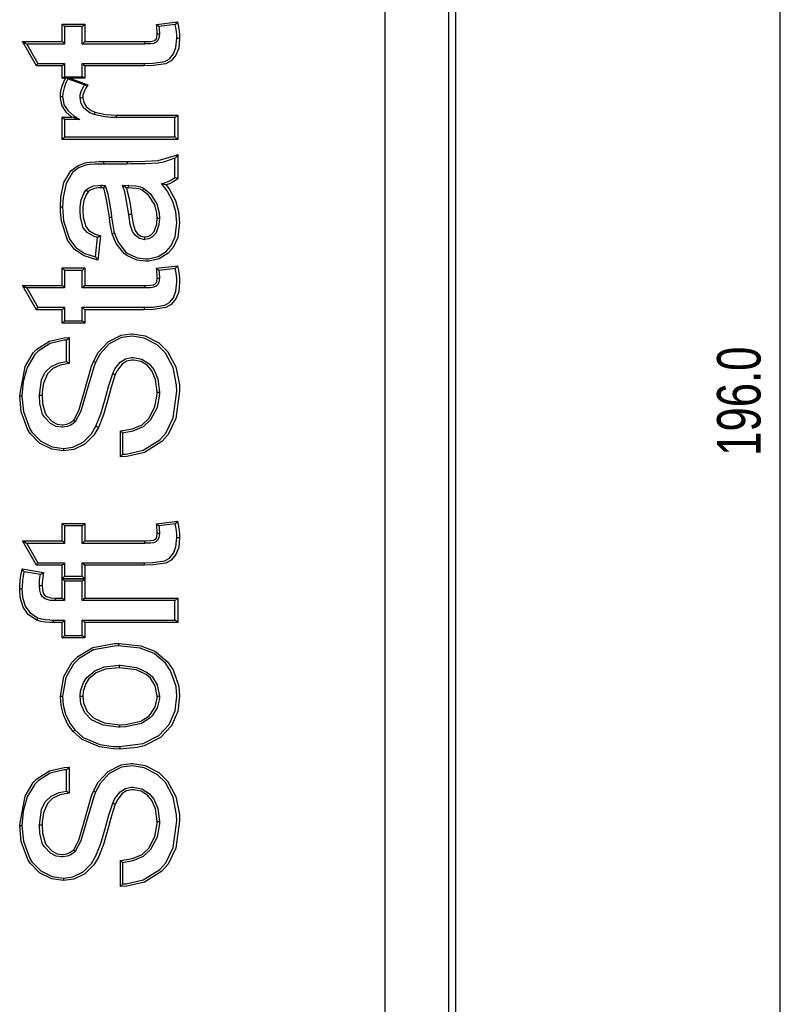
# Model space of a CAD drawing. Extents: x 462 to 898, y 200 to 700.
# Tile 11 of 13: x 597 to 659, y 510 to 589. Entities that reach past the tile are written whole.
import ezdxf

# ---------------------------------------------------------------- set-up
doc = ezdxf.new("R2010")
doc.units = 0
doc.header["$MEASUREMENT"] = 0
doc.header["$PDSIZE"] = -1
doc.layers.get('0').update_dxf_attribs({"linetype": 'CONTINUOUS'})
doc.layers.get('DEFPOINTS').update_dxf_attribs({"linetype": 'CONTINUOUS'})
doc.styles.add('SLDTEXTSTYLE0', font='txt', dxfattribs={"width": 0.75})
doc.dimstyles.new('SLDDIMSTYLE0', dxfattribs={"dimtxt": 3.5, "dimasz": 3, "dimexe": 1, "dimexo": 0.0625, "dimgap": 0.875, "dimtad": 2, "dimdec": 1, "dimzin": 4, "dimtxsty": 'STANDARD', "dimblk1": 'CLOSED', "dimblk2": 'CLOSED', "dimsah": 1, "dimcen": 0.09, "dimclrd": 7, "dimclre": 7, "dimclrt": 7, "dimazin": 3, "dimtfac": 1, "dimtdec": 4, "dimtofl": 0, "dimtmove": 0, "dimatfit": 3, "dimtolj": 1, "dimtzin": 12})

# ---------------------------------------------------------------- blocks, each defined once
blk = doc.blocks.new('_CLOSED')
at = {"color": 0, "linetype": 'BYBLOCK'}
for p, q in [((-1, 0.166667), (0, 0)), ((-1, 0.166667), (-1, -0.166667)), ((0, 0), (-1, -0.166667)), ((0, 0), (-1, 0))]:
    blk.add_line(p, q, dxfattribs=at)
blk = doc.blocks.new('*D6')
at = {"color": 7}
for p, q in [((635.458, 657.71), (658.815, 657.71)), ((657.815, 657.71), (657.815, 461.71)), ((635.708, 461.71), (658.815, 461.71))]:
    blk.add_line(p, q, dxfattribs=at)
at = {"layer": 'DEFPOINTS', "color": 7}
for p in [(634.458, 657.71), (634.708, 461.71)]:
    blk.add_point(p, dxfattribs=at)
at = {"xscale": 3, "yscale": 3}
for p, rotation in [((657.815, 657.71), 90.0000000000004), ((657.815, 461.71), 270.0000000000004)]:
    blk.add_blockref('_CLOSED', p, dxfattribs=dict(at, rotation=rotation))
at = {"color": 7, "insert": (656.315, 553.904), "char_height": 3.5, "attachment_point": 7, "rotation": 90, "style": 'SLDTEXTSTYLE0'}
blk.add_mtext('196.0', dxfattribs=at)

msp = doc.modelspace()

# ---------------------------------------------------------------- linework, layer by layer
at = {"color": 7, "linetype": 'CONTINUOUS'}
for p, q in [((631.761, 639.21), (631.761, 478.21)), ((626.093, 478.876), (626.093, 638.545)), ((631.181, 638.683), (631.181, 478.737)), ((600.159, 587.209), (600.159, 588.609)), ((600.159, 588.609), (601.96, 588.609)), ((600.34, 588.409), (600.34, 587.009)), ((601.742, 588.409), (600.34, 588.409)), ((601.741, 587.009), (601.742, 588.409)), ((601.96, 588.609), (601.96, 587.209)), ((607.729, 588.584), (609.412, 588.785)), ((609.232, 588.565), (607.925, 588.409)), ((598.083, 585.253), (596.97, 587.209)), ((596.97, 587.209), (600.159, 587.209)), ((597.297, 587.009), (598.182, 585.453)), ((600.34, 587.009), (597.297, 587.009)), ((600.34, 587.009), (600.34, 587.009)), ((601.742, 587.009), (601.741, 587.009)), ((606.773, 587.009), (601.742, 587.009)), ((601.96, 587.209), (606.794, 587.209)), ((600.159, 585.253), (598.083, 585.253)), ((598.182, 585.453), (600.34, 585.453)), ((600.159, 584.264), (600.159, 585.253)), ((600.34, 585.453), (600.34, 584.364)), ((600.34, 585.453), (600.34, 585.453)), ((601.741, 585.453), (601.742, 585.453)), ((601.741, 584.364), (601.741, 585.453)), ((601.742, 585.453), (606.717, 585.453)), ((606.738, 585.253), (601.96, 585.253)), ((601.96, 585.253), (601.96, 584.264)), ((600.422, 584.264), (600.159, 584.264)), ((600.322, 584.364), (601.778, 584.364)), ((601.982, 583.711), (600.584, 584.214)), ((600.751, 584.264), (602.218, 583.735)), ((601.96, 584.264), (600.751, 584.264)), ((600.159, 579.341), (600.159, 581.141)), ((600.159, 581.141), (600.915, 581.141)), ((602.72, 581.337), (602.72, 581.337)), ((609.21, 581.097), (604.497, 581.097)), ((604.519, 581.297), (609.431, 581.297)), ((609.208, 579.541), (609.208, 581.097)), ((609.431, 581.297), (609.431, 579.341)), ((601.578, 580.941), (600.34, 580.941)), ((600.34, 580.941), (600.34, 579.541)), ((601.578, 580.941), (601.578, 580.941)), ((600.34, 579.541), (609.21, 579.541)), ((609.431, 579.341), (600.159, 579.341)), ((609.208, 576.274), (609.208, 577.83)), ((609.431, 578.14), (609.431, 576.172)), ((605.358, 577.363), (603.459, 577.363)), ((603.479, 577.563), (605.378, 577.563)), ((605.358, 577.363), (605.358, 577.363)), ((609.208, 576.274), (609.209, 576.274)), ((603.608, 575.644), (603.608, 575.643)), ((605.008, 575.652), (605.009, 575.652)), ((605.009, 575.652), (605.46, 575.644)), ((605.478, 575.444), (605.307, 575.447)), ((605.46, 575.644), (605.46, 575.644)), ((608.119, 575.807), (608.12, 575.807)), ((602.054, 575.251), (602.054, 575.251)), ((603.22, 571.592), (603.026, 569.646)), ((604.342, 571.801), (604.342, 571.801)), ((602.83, 569.895), (602.985, 571.451)), ((606.858, 569.74), (606.858, 569.74)), ((607.729, 568.982), (609.412, 569.182)), ((600.159, 567.606), (600.159, 569.006)), ((600.159, 569.006), (601.96, 569.006)), ((600.34, 568.806), (600.34, 567.406)), ((601.742, 568.806), (600.34, 568.806)), ((601.741, 567.406), (601.742, 568.806)), ((601.96, 569.006), (601.96, 567.606)), ((609.232, 568.962), (607.925, 568.806)), ((598.083, 565.65), (596.97, 567.606)), ((596.97, 567.606), (600.159, 567.606)), ((601.96, 567.606), (606.794, 567.606)), ((597.297, 567.406), (598.182, 565.85)), ((600.34, 567.406), (597.297, 567.406)), ((600.34, 567.406), (600.34, 567.406)), ((601.742, 567.406), (601.741, 567.406)), ((606.773, 567.406), (601.742, 567.406)), ((606.773, 567.406), (606.773, 567.406)), ((600.159, 565.65), (598.083, 565.65)), ((598.182, 565.85), (600.34, 565.85)), ((600.159, 564.561), (600.159, 565.65)), ((600.34, 565.85), (600.34, 564.761)), ((600.34, 565.85), (600.34, 565.85)), ((601.741, 565.85), (601.742, 565.85)), ((601.742, 564.761), (601.741, 565.85)), ((601.742, 565.85), (606.717, 565.85)), ((606.738, 565.65), (601.96, 565.65)), ((601.96, 565.65), (601.96, 564.561)), ((606.717, 565.85), (606.717, 565.85)), ((601.96, 564.561), (600.159, 564.561)), ((600.34, 564.761), (601.742, 564.761)), ((600.496, 561.494), (600.496, 563.205)), ((600.715, 563.42), (600.715, 561.318)), ((602.83, 561.411), (602.83, 561.411)), ((604.208, 560.512), (604.208, 560.512)), ((601.201, 556.64), (601.201, 556.64)), ((602.864, 556.285), (602.864, 556.285)), ((604.828, 553.818), (604.828, 555.915)), ((605.008, 555.739), (605.008, 554.025)), ((605.008, 555.738), (605.008, 555.739)), ((605.008, 554.025), (605.008, 554.026)), ((607.729, 548.445), (609.412, 548.646)), ((600.159, 547.07), (600.159, 548.47)), ((600.159, 548.47), (601.96, 548.47)), ((600.34, 548.27), (600.34, 546.87)), ((601.742, 548.27), (600.34, 548.27)), ((601.741, 546.87), (601.742, 548.27)), ((601.96, 548.47), (601.96, 547.07)), ((609.232, 548.426), (607.925, 548.27)), ((598.083, 545.114), (596.97, 547.07)), ((596.97, 547.07), (600.159, 547.07)), ((601.96, 547.07), (606.794, 547.07)), ((600.34, 546.87), (597.297, 546.87)), ((597.297, 546.87), (598.182, 545.314)), ((600.34, 546.87), (600.34, 546.87)), ((601.742, 546.87), (601.741, 546.87)), ((606.773, 546.87), (601.742, 546.87)), ((596.929, 544.814), (598.641, 544.528)), ((598.396, 544.363), (597.071, 544.585)), ((600.159, 545.114), (598.083, 545.114)), ((598.182, 545.314), (600.34, 545.314)), ((600.159, 544.025), (600.159, 545.114)), ((600.34, 545.314), (600.34, 544.225)), ((600.34, 545.314), (600.34, 545.314)), ((601.741, 545.314), (601.742, 545.314)), ((601.742, 544.225), (601.741, 545.314)), ((601.742, 545.314), (606.717, 545.314)), ((606.738, 545.114), (601.96, 545.114)), ((601.96, 545.114), (601.96, 544.025)), ((601.96, 544.025), (600.159, 544.025)), ((600.159, 542.463), (600.159, 544.019)), ((600.159, 544.019), (601.96, 544.019)), ((600.34, 544.225), (601.742, 544.225)), ((600.34, 543.819), (600.34, 542.263)), ((601.742, 543.819), (600.34, 543.819)), ((601.741, 542.263), (601.742, 543.819)), ((601.96, 544.019), (601.96, 542.463)), ((600.34, 542.263), (599.589, 542.263)), ((599.61, 542.463), (600.159, 542.463)), ((600.34, 542.263), (600.34, 542.263)), ((601.742, 542.263), (601.741, 542.263)), ((609.21, 542.263), (601.742, 542.263)), ((601.96, 542.463), (609.431, 542.463)), ((609.208, 540.707), (609.208, 542.263)), ((609.431, 542.463), (609.431, 540.507)), ((598.17, 540.873), (598.17, 540.873)), ((599.439, 540.707), (600.34, 540.707)), ((600.34, 540.707), (600.34, 539.463)), ((600.34, 540.707), (600.34, 540.707)), ((601.742, 539.463), (601.741, 540.707)), ((601.741, 540.707), (601.742, 540.707)), ((601.742, 540.707), (609.21, 540.707)), ((600.159, 540.507), (599.456, 540.507)), ((600.159, 539.263), (600.159, 540.507)), ((609.431, 540.507), (601.96, 540.507)), ((601.96, 540.507), (601.96, 539.263)), ((601.96, 539.263), (600.159, 539.263)), ((600.34, 539.463), (601.742, 539.463)), ((604.723, 537.068), (604.723, 537.068)), ((601.16, 531.869), (601.16, 531.869)), ((600.715, 528.882), (600.715, 526.779)), ((600.496, 526.956), (600.496, 528.667)), ((602.83, 526.873), (602.83, 526.873)), ((604.208, 525.974), (604.208, 525.974)), ((601.201, 522.101), (601.201, 522.101)), ((602.864, 521.746), (602.864, 521.746)), ((604.828, 519.28), (604.828, 521.376)), ((605.008, 521.2), (605.008, 519.487)), ((605.008, 521.199), (605.008, 521.2)), ((605.008, 519.487), (605.008, 519.488))]:
    msp.add_line(p, q, dxfattribs=at)
at = {"color": 7, "linetype": 'CONTINUOUS', "flags": 128}
for points in [[(600.159, 588.609), (600.161, 588.607), (600.193, 588.574), (600.268, 588.496), (600.313, 588.447), (600.333, 588.422), (600.34, 588.41)], [(601.96, 588.609), (601.958, 588.607), (601.892, 588.542), (601.821, 588.474), (601.777, 588.435), (601.754, 588.416), (601.742, 588.409)], [(607.925, 588.41), (607.916, 588.422), (607.893, 588.444), (607.843, 588.489), (607.759, 588.559), (607.731, 588.583), (607.729, 588.584)], [(607.786, 587.8), (607.783, 587.918), (607.774, 588.092), (607.761, 588.251), (607.746, 588.41), (607.729, 588.584)], [(607.925, 588.41), (607.925, 588.409), (607.938, 588.269), (607.951, 588.106), (607.961, 587.925), (607.964, 587.799)], [(609.364, 587.468), (609.355, 587.747), (609.325, 588.024), (609.277, 588.328), (609.23, 588.565)], [(609.232, 588.565), (609.244, 588.574), (609.266, 588.597), (609.305, 588.643), (609.363, 588.719), (609.41, 588.783), (609.412, 588.785)], [(609.412, 588.785), (609.492, 588.393), (609.497, 588.365), (609.546, 588.05), (609.577, 587.761), (609.587, 587.467)], [(606.717, 585.453), (607.424, 585.469), (608.39, 585.608), (608.76, 585.822), (609.096, 586.217), (609.293, 586.731), (609.364, 587.468)], [(609.587, 587.467), (609.511, 586.687), (609.291, 586.115), (608.909, 585.667), (608.478, 585.42), (607.454, 585.27), (606.738, 585.253)], [(607.964, 587.799), (607.924, 587.471), (607.837, 587.287), (607.703, 587.153), (607.674, 587.133), (607.5, 587.059), (607.245, 587.025), (606.875, 587.01), (606.773, 587.009)], [(606.794, 587.209), (606.895, 587.21), (607.25, 587.224), (607.475, 587.253), (607.586, 587.3), (607.606, 587.314), (607.698, 587.405), (607.753, 587.524), (607.786, 587.8)], [(607.964, 587.799), (607.952, 587.799), (607.92, 587.799), (607.87, 587.8), (607.808, 587.8), (607.799, 587.8), (607.786, 587.8)], [(609.364, 587.468), (609.375, 587.468), (609.408, 587.468), (609.458, 587.468), (609.52, 587.467), (609.573, 587.467), (609.587, 587.467)], [(596.97, 587.209), (596.973, 587.207), (597.069, 587.151), (597.204, 587.07), (597.264, 587.032), (597.289, 587.016), (597.297, 587.009)], [(600.159, 587.209), (600.161, 587.207), (600.193, 587.174), (600.268, 587.096), (600.313, 587.046), (600.333, 587.022), (600.34, 587.01)], [(601.96, 587.209), (601.958, 587.207), (601.892, 587.142), (601.821, 587.074), (601.777, 587.035), (601.754, 587.016), (601.742, 587.009)], [(606.773, 587.009), (606.78, 587.02), (606.786, 587.053), (606.791, 587.103), (606.793, 587.165), (606.793, 587.173), (606.794, 587.209)], [(598.083, 585.253), (598.085, 585.256), (598.119, 585.316), (598.149, 585.373), (598.17, 585.415), (598.18, 585.442), (598.182, 585.452)], [(600.159, 585.253), (600.161, 585.255), (600.193, 585.288), (600.268, 585.366), (600.313, 585.415), (600.333, 585.439), (600.34, 585.452)], [(601.742, 585.453), (601.754, 585.446), (601.777, 585.427), (601.821, 585.388), (601.892, 585.32), (601.958, 585.255), (601.96, 585.253)], [(606.717, 585.453), (606.724, 585.442), (606.73, 585.409), (606.735, 585.357), (606.738, 585.253)], [(600.003, 582.753), (600.025, 583.084), (600.123, 583.555), (600.274, 583.968), (600.422, 584.264)], [(600.159, 584.264), (600.161, 584.266), (600.189, 584.285), (600.255, 584.331), (600.296, 584.356), (600.322, 584.364)], [(600.601, 584.208), (600.438, 583.885), (600.296, 583.499), (600.206, 583.062), (600.185, 582.752)], [(600.422, 584.264), (600.425, 584.265), (600.511, 584.306)], [(600.511, 584.306), (600.551, 584.299), (600.747, 584.265), (600.751, 584.264)], [(600.511, 584.306), (600.548, 584.25), (600.57, 584.224), (600.584, 584.214)], [(601.778, 584.364), (601.812, 584.356), (601.859, 584.331), (601.93, 584.285), (601.958, 584.266), (601.96, 584.264)], [(601.585, 582.692), (601.603, 582.923), (601.701, 583.277), (601.876, 583.609), (601.95, 583.722)], [(602.218, 583.735), (602.064, 583.502), (601.906, 583.202), (601.82, 582.896), (601.805, 582.692)], [(601.982, 583.711), (602.01, 583.706), (602.06, 583.709), (602.151, 583.723), (602.215, 583.735), (602.218, 583.735)], [(600.185, 582.752), (600.174, 582.752), (600.141, 582.752), (600.091, 582.753), (600.029, 582.753), (600.013, 582.753), (600.003, 582.753)], [(600.915, 581.141), (600.469, 581.529), (600.126, 582.086), (600.006, 582.674), (600.003, 582.753)], [(600.185, 582.752), (600.188, 582.683), (600.294, 582.158), (600.598, 581.663), (601.091, 581.248), (601.577, 580.942)], [(601.805, 582.692), (601.796, 582.692), (601.741, 582.692), (601.679, 582.692), (601.629, 582.692), (601.596, 582.692), (601.585, 582.692)], [(602.72, 581.337), (602.72, 581.338), (602.376, 581.473), (601.901, 581.848), (601.673, 582.224), (601.585, 582.692)], [(601.805, 582.692), (601.806, 582.669), (601.878, 582.299), (602.073, 581.977), (602.487, 581.651), (602.798, 581.529)], [(600.34, 580.942), (600.333, 580.955), (600.313, 580.979), (600.268, 581.028), (600.193, 581.107), (600.161, 581.139), (600.159, 581.141)], [(601.577, 580.942), (601.57, 580.944), (601.548, 580.951), (601.469, 580.974), (601.142, 581.07), (600.919, 581.14), (600.915, 581.141)], [(602.72, 581.337), (602.73, 581.347), (602.744, 581.376), (602.763, 581.423), (602.783, 581.482), (602.794, 581.518), (602.798, 581.529)], [(604.497, 581.097), (604.065, 581.109), (603.587, 581.155), (602.945, 581.278), (602.72, 581.337)], [(602.798, 581.529), (603.014, 581.472), (603.634, 581.354), (604.096, 581.309), (604.519, 581.297)], [(604.497, 581.097), (604.504, 581.108), (604.51, 581.141), (604.515, 581.191), (604.519, 581.253), (604.519, 581.274), (604.519, 581.297)], [(609.21, 581.097), (609.223, 581.104), (609.246, 581.123), (609.291, 581.162), (609.363, 581.23), (609.429, 581.295), (609.431, 581.297)], [(600.34, 579.54), (600.333, 579.528), (600.313, 579.503), (600.268, 579.454), (600.193, 579.376), (600.161, 579.343), (600.159, 579.341)], [(609.21, 579.541), (609.223, 579.534), (609.246, 579.515), (609.291, 579.476), (609.363, 579.408), (609.429, 579.343), (609.431, 579.341)], [(609.211, 577.831), (609.208, 577.83), (608.283, 577.51), (607.85, 577.438), (606.812, 577.38), (605.696, 577.365), (605.358, 577.363)], [(605.378, 577.563), (605.716, 577.565), (606.826, 577.58), (607.85, 577.637), (609.14, 578.008), (609.431, 578.14)], [(609.431, 578.14), (609.43, 578.138), (609.36, 578.032), (609.282, 577.919), (609.242, 577.864), (609.221, 577.84), (609.211, 577.831)], [(600.003, 573.913), (600.037, 574.686), (600.291, 575.865), (600.846, 576.818), (601.436, 577.251), (602.108, 577.484)], [(602.13, 577.288), (602.13, 577.288), (601.506, 577.072), (600.973, 576.682), (600.46, 575.795), (600.218, 574.668), (600.185, 573.914)], [(602.108, 577.484), (602.337, 577.518), (602.786, 577.549), (603.133, 577.56), (603.479, 577.563)], [(603.459, 577.363), (603.117, 577.36), (602.775, 577.349), (602.342, 577.32), (602.13, 577.288), (602.13, 577.288)], [(603.479, 577.563), (603.479, 577.517), (603.476, 577.457), (603.472, 577.407), (603.466, 577.374), (603.459, 577.363)], [(605.378, 577.563), (605.378, 577.525), (605.375, 577.457), (605.371, 577.407), (605.365, 577.374), (605.358, 577.363)], [(608.12, 575.807), (608.366, 575.861), (608.674, 575.965), (608.944, 576.096), (609.208, 576.274), (609.208, 576.274)], [(609.431, 576.172), (609.428, 576.173), (609.419, 576.178), (609.35, 576.213), (609.293, 576.24), (609.25, 576.26), (609.221, 576.271), (609.209, 576.274)], [(602.054, 575.251), (602.054, 575.251), (602.268, 575.431), (602.676, 575.595), (603.031, 575.644), (603.245, 575.652)], [(603.269, 575.452), (603.062, 575.444), (602.741, 575.4), (602.394, 575.262), (602.225, 575.119)], [(603.245, 575.652), (603.245, 575.652), (603.252, 575.652), (603.358, 575.65), (603.452, 575.647), (603.555, 575.645), (603.608, 575.644)], [(603.245, 575.652), (603.252, 575.64), (603.259, 575.608), (603.264, 575.558), (603.267, 575.496), (603.268, 575.472), (603.269, 575.452)], [(603.483, 575.447), (603.468, 575.447), (603.371, 575.45), (603.269, 575.452)], [(603.608, 575.643), (603.603, 575.629), (603.588, 575.601), (603.561, 575.558), (603.521, 575.5), (603.485, 575.449), (603.483, 575.447)], [(603.94, 573.054), (603.894, 573.401), (603.747, 574.34), (603.609, 575.003), (603.483, 575.447)], [(603.608, 575.643), (603.783, 575.051), (603.923, 574.377), (604.072, 573.427), (604.118, 573.08)], [(605.492, 573.311), (605.406, 573.921), (605.302, 574.523), (605.169, 575.117), (605.008, 575.652)], [(605.009, 575.652), (605.022, 575.646), (605.046, 575.631), (605.098, 575.598), (605.198, 575.528), (605.305, 575.449), (605.307, 575.447)], [(605.307, 575.447), (605.383, 575.168), (605.519, 574.563), (605.625, 573.951), (605.711, 573.337)], [(605.46, 575.644), (605.517, 575.643), (606.069, 575.603), (606.447, 575.519), (606.69, 575.413), (606.69, 575.413)], [(605.478, 575.444), (605.477, 575.542), (605.476, 575.55), (605.472, 575.6), (605.467, 575.633), (605.46, 575.644)], [(606.615, 575.238), (606.404, 575.33), (606.06, 575.405), (605.478, 575.444)], [(609.364, 572.642), (609.286, 573.505), (609.038, 574.347), (608.571, 575.199), (608.119, 575.807)], [(608.493, 575.682), (608.49, 575.682), (608.46, 575.693), (608.282, 575.754), (608.191, 575.786), (608.147, 575.8), (608.128, 575.806), (608.12, 575.807)], [(609.431, 576.172), (609.27, 576.055), (609.067, 575.923), (608.773, 575.78), (608.493, 575.682)], [(608.493, 575.682), (608.759, 575.31), (609.245, 574.424), (609.505, 573.543), (609.587, 572.642)], [(601.585, 573.634), (601.594, 573.927), (601.678, 574.485), (601.876, 574.993), (602.054, 575.25), (602.054, 575.251)], [(602.225, 575.119), (602.071, 574.897), (601.891, 574.437), (601.813, 573.914), (601.804, 573.633)], [(602.054, 575.251), (602.066, 575.246), (602.093, 575.228), (602.133, 575.197), (602.181, 575.157), (602.217, 575.126), (602.225, 575.119)], [(606.615, 575.238), (606.619, 575.245), (606.631, 575.267), (606.659, 575.323), (606.679, 575.369), (606.69, 575.4), (606.69, 575.413)], [(607.786, 572.997), (607.761, 573.409), (607.587, 574.075), (607.096, 574.853), (606.615, 575.238)], [(606.69, 575.413), (607.222, 574.988), (607.751, 574.151), (607.938, 573.434), (607.964, 572.997)], [(600.003, 573.913), (600.018, 573.913), (600.029, 573.913), (600.091, 573.913), (600.141, 573.913), (600.174, 573.914), (600.185, 573.914)], [(603.026, 569.646), (601.913, 569.993), (601.14, 570.498), (600.579, 571.23), (600.087, 572.764), (600.014, 573.509), (600.003, 573.913)], [(600.185, 573.914), (600.266, 572.795), (600.736, 571.325), (601.257, 570.644), (601.978, 570.174), (602.83, 569.895), (602.831, 569.895)], [(602.986, 571.451), (602.985, 571.451), (602.718, 571.542), (602.152, 571.867), (601.847, 572.233), (601.615, 573.065), (601.585, 573.634)], [(601.804, 573.633), (601.833, 573.087), (602.041, 572.331), (602.299, 572.021), (602.808, 571.729), (603.22, 571.592)], [(604.118, 573.08), (604.107, 573.077), (604.075, 573.073), (604.025, 573.066), (603.978, 573.059), (603.94, 573.054)], [(604.17, 571.746), (604.129, 571.909), (604.033, 572.406), (603.981, 572.738), (603.94, 573.054)], [(604.118, 573.08), (604.159, 572.765), (604.209, 572.439), (604.303, 571.956), (604.342, 571.801)], [(605.492, 573.311), (605.496, 573.311), (605.509, 573.312), (605.53, 573.314), (605.557, 573.317), (605.591, 573.321), (605.629, 573.326), (605.669, 573.332), (605.711, 573.337)], [(606.77, 571.295), (606.77, 571.295), (606.694, 571.299), (606.354, 571.384), (606.027, 571.611), (605.805, 571.924), (605.624, 572.502), (605.492, 573.311)], [(605.711, 573.337), (605.841, 572.544), (606.005, 572.013), (606.191, 571.751), (606.455, 571.567), (606.728, 571.498), (606.79, 571.496)], [(607.964, 572.997), (607.926, 572.485), (607.699, 571.837), (607.406, 571.511), (607.113, 571.35), (606.77, 571.295)], [(606.79, 571.496), (606.8, 571.496), (607.069, 571.539), (607.306, 571.669), (607.55, 571.942), (607.75, 572.516), (607.786, 572.997)], [(606.858, 569.74), (606.858, 569.74), (607.089, 569.749), (607.849, 569.923), (608.506, 570.341), (608.874, 570.758), (609.221, 571.518), (609.364, 572.642)], [(609.587, 572.642), (609.436, 571.463), (609.062, 570.646), (608.662, 570.193), (607.948, 569.739), (607.124, 569.55), (606.879, 569.54)], [(607.786, 572.997), (607.797, 572.997), (607.808, 572.997), (607.87, 572.997), (607.92, 572.997), (607.952, 572.997), (607.964, 572.997)], [(603.22, 571.592), (603.218, 571.591), (603.184, 571.569), (603.114, 571.524), (603.05, 571.485), (603.016, 571.465), (602.993, 571.453), (602.986, 571.451)], [(604.342, 571.801), (604.331, 571.796), (604.3, 571.786), (604.253, 571.771), (604.193, 571.753), (604.181, 571.75), (604.17, 571.746)], [(606.879, 569.54), (606.155, 569.631), (605.343, 570.005), (605.141, 570.157), (604.484, 570.976), (604.17, 571.746)], [(604.342, 571.801), (604.639, 571.072), (605.248, 570.311), (605.435, 570.17), (606.185, 569.824), (606.858, 569.74), (606.858, 569.74)], [(606.77, 571.295), (606.777, 571.307), (606.783, 571.34), (606.788, 571.39), (606.79, 571.453), (606.79, 571.486), (606.79, 571.496)], [(603.026, 569.646), (603.024, 569.649), (602.969, 569.725), (602.903, 569.813), (602.863, 569.863), (602.843, 569.885), (602.831, 569.895)], [(609.232, 568.962), (609.244, 568.971), (609.266, 568.994), (609.305, 569.04), (609.363, 569.116), (609.41, 569.18), (609.412, 569.182)], [(609.412, 569.182), (609.492, 568.79), (609.497, 568.762), (609.546, 568.447), (609.577, 568.158), (609.587, 567.864)], [(600.159, 569.006), (600.161, 569.004), (600.193, 568.972), (600.268, 568.893), (600.313, 568.844), (600.333, 568.82), (600.34, 568.807)], [(601.96, 569.006), (601.958, 569.004), (601.892, 568.939), (601.821, 568.872), (601.777, 568.832), (601.754, 568.813), (601.742, 568.806)], [(607.925, 568.807), (607.916, 568.819), (607.893, 568.842), (607.843, 568.886), (607.759, 568.957), (607.731, 568.98), (607.729, 568.982)], [(607.786, 568.198), (607.783, 568.315), (607.774, 568.489), (607.761, 568.648), (607.746, 568.807), (607.729, 568.982)], [(607.925, 568.807), (607.925, 568.806), (607.938, 568.666), (607.951, 568.503), (607.961, 568.322), (607.964, 568.196)], [(609.364, 567.865), (609.355, 568.144), (609.325, 568.421), (609.277, 568.726), (609.23, 568.962)], [(596.97, 567.606), (596.973, 567.604), (597.069, 567.548), (597.204, 567.467), (597.264, 567.43), (597.289, 567.413), (597.297, 567.407)], [(600.159, 567.606), (600.161, 567.604), (600.193, 567.571), (600.268, 567.493), (600.313, 567.444), (600.333, 567.42), (600.34, 567.407)], [(601.96, 567.606), (601.958, 567.604), (601.892, 567.539), (601.821, 567.471), (601.777, 567.432), (601.754, 567.413), (601.742, 567.406)], [(606.717, 565.85), (607.424, 565.867), (608.39, 566.006), (608.76, 566.219), (609.096, 566.614), (609.293, 567.129), (609.364, 567.865)], [(609.587, 567.864), (609.511, 567.085), (609.291, 566.512), (608.909, 566.064), (608.478, 565.817), (607.454, 565.667), (606.738, 565.65)], [(607.964, 568.196), (607.924, 567.869), (607.837, 567.684), (607.703, 567.55), (607.674, 567.53), (607.5, 567.456), (607.245, 567.422), (606.875, 567.407), (606.773, 567.406)], [(606.794, 567.606), (606.793, 567.57), (606.793, 567.562), (606.791, 567.5), (606.786, 567.45), (606.78, 567.417), (606.773, 567.406)], [(606.794, 567.606), (606.895, 567.607), (607.25, 567.621), (607.475, 567.651), (607.586, 567.698), (607.606, 567.711), (607.698, 567.802), (607.753, 567.921), (607.786, 568.198)], [(607.786, 568.198), (607.799, 568.197), (607.808, 568.197), (607.87, 568.197), (607.92, 568.196), (607.952, 568.196), (607.964, 568.196)], [(598.083, 565.65), (598.085, 565.653), (598.119, 565.713), (598.149, 565.771), (598.17, 565.812), (598.18, 565.839), (598.182, 565.85)], [(600.34, 565.849), (600.333, 565.837), (600.313, 565.813), (600.268, 565.763), (600.193, 565.685), (600.161, 565.652), (600.159, 565.65)], [(601.742, 565.85), (601.754, 565.843), (601.777, 565.824), (601.821, 565.785), (601.892, 565.717), (601.958, 565.652), (601.96, 565.65)], [(606.717, 565.85), (606.724, 565.839), (606.73, 565.806), (606.735, 565.755), (606.738, 565.65)], [(600.34, 564.76), (600.333, 564.748), (600.313, 564.724), (600.268, 564.674), (600.193, 564.596), (600.161, 564.563), (600.159, 564.561)], [(601.742, 564.761), (601.754, 564.754), (601.777, 564.735), (601.821, 564.696), (601.892, 564.628), (601.958, 564.563), (601.96, 564.561)], [(602.666, 561.492), (603.047, 562.198), (603.834, 563.073), (604.895, 563.602), (605.688, 563.715), (605.787, 563.717)], [(605.787, 563.717), (606.828, 563.555), (607.917, 562.991), (608.619, 562.292), (609.271, 561.061), (609.568, 559.603), (609.587, 559.111)], [(596.735, 558.705), (596.736, 558.767), (597.165, 561.094), (597.83, 562.187), (598.109, 562.468), (599.133, 563.112), (600.305, 563.39), (600.715, 563.42)], [(600.497, 563.205), (600.496, 563.205), (600.303, 563.191), (599.191, 562.927), (598.226, 562.32), (597.963, 562.055), (597.332, 561.017), (597.019, 559.884), (596.918, 558.706)], [(600.497, 563.205), (600.509, 563.213), (600.531, 563.233), (600.575, 563.274), (600.647, 563.348), (600.713, 563.418), (600.715, 563.42)], [(605.764, 563.517), (605.764, 563.517), (604.926, 563.409), (603.935, 562.914), (603.195, 562.09), (602.83, 561.411)], [(609.364, 559.109), (609.346, 559.59), (609.06, 560.994), (608.437, 562.17), (607.776, 562.831), (606.746, 563.365), (605.764, 563.517)], [(598.318, 558.774), (598.488, 560.008), (598.789, 560.617), (599.262, 561.078), (599.9, 561.378), (600.496, 561.494), (600.497, 561.494)], [(600.715, 561.318), (599.978, 561.187), (599.393, 560.914), (598.97, 560.5), (598.637, 559.735), (598.542, 559.012), (598.536, 558.772)], [(600.497, 561.494), (600.509, 561.488), (600.533, 561.471), (600.578, 561.435), (600.647, 561.376), (600.713, 561.319), (600.715, 561.318)], [(601.075, 556.778), (601.487, 557.558), (601.914, 559.023), (602.513, 561.104), (602.666, 561.492)], [(602.83, 561.411), (602.682, 561.036), (602.088, 558.974), (601.656, 557.489), (601.201, 556.64)], [(602.666, 561.492), (602.68, 561.486), (602.69, 561.481), (602.746, 561.455), (602.791, 561.434), (602.82, 561.418), (602.83, 561.411)], [(604.208, 560.512), (604.388, 560.892), (604.811, 561.436), (605.226, 561.691), (605.703, 561.797), (605.846, 561.805), (605.846, 561.805)], [(605.868, 561.605), (605.738, 561.598), (605.325, 561.506), (604.963, 561.286), (604.584, 560.796), (604.413, 560.434)], [(605.847, 561.805), (605.865, 561.804), (606.54, 561.668), (607.125, 561.309), (607.507, 560.85), (607.828, 560.105), (607.964, 559.034)], [(607.786, 559.035), (607.657, 560.053), (607.359, 560.744), (607.014, 561.16), (606.486, 561.483), (605.868, 561.605)], [(602.864, 556.285), (603.257, 557.271), (603.583, 558.382), (603.901, 559.565), (604.208, 560.512)], [(604.413, 560.434), (604.114, 559.512), (603.796, 558.331), (603.467, 557.209), (603.061, 556.193)], [(604.208, 560.512), (604.219, 560.51), (604.25, 560.5), (604.297, 560.482), (604.355, 560.458), (604.395, 560.441), (604.413, 560.434)], [(609.587, 559.111), (609.288, 556.908), (608.651, 555.612), (608.154, 555.046), (606.761, 554.166), (605.334, 553.842), (604.828, 553.818)], [(604.828, 555.915), (605.799, 556.081), (606.568, 556.407), (607.113, 556.908), (607.606, 557.848), (607.78, 558.874), (607.786, 559.035)], [(605.008, 554.026), (605.298, 554.041), (606.666, 554.352), (607.995, 555.191), (608.467, 555.73), (609.074, 556.968), (609.364, 559.109)], [(607.964, 559.034), (607.958, 558.866), (607.774, 557.785), (607.249, 556.785), (606.655, 556.239), (605.832, 555.888), (605.008, 555.738)], [(607.786, 559.035), (607.798, 559.035), (607.808, 559.035), (607.87, 559.035), (607.92, 559.034), (607.952, 559.034), (607.964, 559.034)], [(596.918, 558.706), (596.906, 558.706), (596.874, 558.706), (596.824, 558.706), (596.762, 558.705), (596.747, 558.705), (596.735, 558.705)], [(600.259, 554.293), (599.305, 554.434), (598.331, 554.915), (597.565, 555.69), (597.378, 555.984), (596.856, 557.436), (596.735, 558.705)], [(596.918, 558.706), (597.035, 557.475), (597.536, 556.082), (597.712, 555.805), (598.429, 555.078), (599.346, 554.625), (600.241, 554.493), (600.241, 554.493)], [(600.129, 556.204), (600.129, 556.204), (599.668, 556.268), (599.198, 556.498), (598.693, 557.033), (598.58, 557.249), (598.361, 558.079), (598.318, 558.774)], [(598.318, 558.774), (598.329, 558.774), (598.362, 558.774), (598.412, 558.773), (598.474, 558.773), (598.519, 558.773), (598.536, 558.772)], [(598.536, 558.772), (598.577, 558.105), (598.781, 557.329), (598.881, 557.139), (599.334, 556.659), (599.74, 556.461), (600.146, 556.405)], [(601.201, 556.64), (601.201, 556.64), (601.127, 556.571), (600.847, 556.371), (600.551, 556.256), (600.212, 556.208), (600.129, 556.204)], [(600.146, 556.405), (600.221, 556.408), (600.518, 556.449), (600.774, 556.549), (601.012, 556.72), (601.075, 556.778)], [(601.075, 556.778), (601.081, 556.772), (601.097, 556.757), (601.14, 556.713), (601.175, 556.676), (601.196, 556.651), (601.201, 556.64)], [(600.241, 554.493), (601.014, 554.6), (601.827, 554.994), (602.5, 555.679), (602.864, 556.285)], [(603.061, 556.193), (602.683, 555.563), (601.963, 554.832), (601.089, 554.408), (600.259, 554.293)], [(602.864, 556.285), (602.875, 556.282), (602.905, 556.27), (602.951, 556.248), (603.007, 556.221), (603.048, 556.2), (603.061, 556.193)], [(604.828, 555.915), (604.831, 555.913), (604.858, 555.888), (604.932, 555.82), (604.978, 555.774), (605, 555.751), (605.008, 555.739)], [(600.241, 554.493), (600.247, 554.482), (600.252, 554.449), (600.256, 554.399), (600.258, 554.336), (600.259, 554.304), (600.259, 554.293)], [(604.828, 553.818), (604.83, 553.82), (604.859, 553.85), (604.936, 553.934), (604.981, 553.986), (605, 554.012), (605.008, 554.025)], [(609.232, 548.426), (609.244, 548.435), (609.266, 548.458), (609.305, 548.504), (609.363, 548.58), (609.41, 548.644), (609.412, 548.646)], [(609.412, 548.646), (609.492, 548.254), (609.497, 548.226), (609.546, 547.911), (609.577, 547.622), (609.587, 547.328)], [(600.159, 548.47), (600.161, 548.468), (600.193, 548.435), (600.268, 548.357), (600.313, 548.308), (600.333, 548.283), (600.34, 548.271)], [(601.96, 548.47), (601.958, 548.468), (601.892, 548.403), (601.821, 548.335), (601.777, 548.296), (601.754, 548.277), (601.742, 548.27)], [(607.925, 548.271), (607.916, 548.283), (607.893, 548.305), (607.843, 548.35), (607.759, 548.42), (607.731, 548.444), (607.729, 548.445)], [(607.786, 547.661), (607.783, 547.779), (607.774, 547.953), (607.761, 548.112), (607.746, 548.271), (607.729, 548.445)], [(607.925, 548.271), (607.925, 548.27), (607.938, 548.13), (607.951, 547.967), (607.961, 547.786), (607.964, 547.66)], [(609.364, 547.329), (609.355, 547.608), (609.325, 547.885), (609.277, 548.189), (609.23, 548.426)], [(596.97, 547.07), (596.973, 547.068), (597.069, 547.012), (597.204, 546.931), (597.264, 546.893), (597.289, 546.877), (597.297, 546.87)], [(600.159, 547.07), (600.161, 547.068), (600.193, 547.035), (600.268, 546.957), (600.313, 546.907), (600.333, 546.883), (600.34, 546.871)], [(601.96, 547.07), (601.958, 547.068), (601.892, 547.003), (601.821, 546.935), (601.777, 546.896), (601.754, 546.877), (601.742, 546.87)], [(606.717, 545.314), (607.424, 545.33), (608.39, 545.469), (608.76, 545.683), (609.096, 546.078), (609.293, 546.592), (609.364, 547.329)], [(609.587, 547.328), (609.511, 546.548), (609.291, 545.976), (608.909, 545.528), (608.478, 545.281), (607.454, 545.131), (606.738, 545.114)], [(607.964, 547.66), (607.924, 547.332), (607.837, 547.148), (607.703, 547.014), (607.674, 546.994), (607.5, 546.92), (607.245, 546.886), (606.875, 546.871), (606.773, 546.87)], [(606.773, 546.87), (606.78, 546.881), (606.786, 546.914), (606.791, 546.964), (606.793, 547.026), (606.793, 547.034), (606.794, 547.07)], [(606.794, 547.07), (606.895, 547.071), (607.25, 547.085), (607.475, 547.114), (607.586, 547.161), (607.606, 547.175), (607.698, 547.266), (607.753, 547.385), (607.786, 547.661)], [(607.964, 547.66), (607.952, 547.66), (607.92, 547.66), (607.87, 547.661), (607.808, 547.661), (607.799, 547.661), (607.786, 547.661)], [(609.364, 547.329), (609.375, 547.329), (609.408, 547.329), (609.458, 547.329), (609.52, 547.328), (609.573, 547.328), (609.587, 547.328)], [(596.735, 543.206), (596.739, 543.388), (596.779, 543.919), (596.827, 544.275), (596.893, 544.627), (596.929, 544.814)], [(597.071, 544.586), (597.071, 544.585), (597.007, 544.242), (596.96, 543.897), (596.922, 543.382), (596.918, 543.206)], [(597.071, 544.586), (597.066, 544.6), (597.051, 544.627), (597.017, 544.683), (596.959, 544.771), (596.931, 544.812), (596.929, 544.814)], [(598.083, 545.114), (598.085, 545.117), (598.119, 545.177), (598.149, 545.234), (598.17, 545.276), (598.18, 545.303), (598.182, 545.313)], [(600.159, 545.114), (600.161, 545.116), (600.193, 545.149), (600.268, 545.227), (600.313, 545.276), (600.333, 545.3), (600.34, 545.313)], [(601.742, 545.314), (601.754, 545.307), (601.777, 545.288), (601.821, 545.249), (601.892, 545.181), (601.958, 545.116), (601.96, 545.114)], [(606.717, 545.314), (606.724, 545.303), (606.73, 545.27), (606.735, 545.218), (606.738, 545.114)], [(598.318, 543.493), (598.324, 543.694), (598.338, 543.929), (598.381, 544.264), (598.396, 544.364)], [(598.396, 544.363), (598.408, 544.369), (598.433, 544.383), (598.481, 544.415), (598.559, 544.469), (598.639, 544.527), (598.641, 544.528)], [(598.641, 544.528), (598.582, 544.133), (598.556, 543.911), (598.542, 543.686), (598.536, 543.493)], [(600.159, 544.025), (600.161, 544.027), (600.193, 544.06), (600.268, 544.138), (600.313, 544.187), (600.333, 544.211), (600.34, 544.224)], [(600.34, 543.82), (600.333, 543.833), (600.313, 543.857), (600.268, 543.906), (600.193, 543.984), (600.161, 544.017), (600.159, 544.019)], [(601.742, 544.225), (601.754, 544.218), (601.777, 544.199), (601.821, 544.16), (601.892, 544.092), (601.958, 544.027), (601.96, 544.025)], [(601.96, 544.019), (601.958, 544.017), (601.892, 543.952), (601.821, 543.884), (601.777, 543.845), (601.754, 543.826), (601.742, 543.819)], [(596.918, 543.206), (596.906, 543.206), (596.874, 543.206), (596.824, 543.206), (596.762, 543.206), (596.749, 543.206), (596.735, 543.206)], [(598.113, 540.687), (598.075, 540.704), (597.42, 541.16), (597.02, 541.73), (596.784, 542.52), (596.735, 543.206)], [(596.918, 543.206), (596.964, 542.551), (597.182, 541.819), (597.548, 541.297), (598.17, 540.873), (598.17, 540.873)], [(598.318, 543.493), (598.329, 543.493), (598.362, 543.493), (598.412, 543.493), (598.474, 543.493), (598.523, 543.493), (598.536, 543.493)], [(599.589, 542.263), (599.192, 542.288), (598.774, 542.407), (598.572, 542.558), (598.427, 542.796), (598.344, 543.116), (598.318, 543.493)], [(598.536, 543.493), (598.559, 543.147), (598.631, 542.87), (598.737, 542.692), (598.881, 542.586), (599.238, 542.486), (599.61, 542.463)], [(599.589, 542.263), (599.596, 542.274), (599.601, 542.307), (599.606, 542.357), (599.609, 542.419), (599.609, 542.443), (599.61, 542.463)], [(600.34, 542.264), (600.333, 542.277), (600.313, 542.301), (600.268, 542.35), (600.193, 542.429), (600.161, 542.461), (600.159, 542.463)], [(601.96, 542.463), (601.958, 542.461), (601.892, 542.396), (601.821, 542.329), (601.777, 542.289), (601.754, 542.27), (601.742, 542.263)], [(609.431, 542.463), (609.429, 542.461), (609.363, 542.396), (609.291, 542.329), (609.246, 542.289), (609.223, 542.27), (609.21, 542.263)], [(598.17, 540.873), (598.17, 540.86), (598.163, 540.828), (598.148, 540.78), (598.126, 540.721), (598.116, 540.695), (598.113, 540.687)], [(599.456, 540.507), (599.157, 540.513), (598.776, 540.54), (598.432, 540.592), (598.113, 540.687)], [(598.17, 540.873), (598.17, 540.873), (598.457, 540.788), (598.78, 540.739), (599.146, 540.713), (599.439, 540.707)], [(599.456, 540.507), (599.456, 540.537), (599.456, 540.551), (599.454, 540.613), (599.45, 540.664), (599.445, 540.696), (599.439, 540.707)], [(600.159, 540.507), (600.161, 540.509), (600.193, 540.542), (600.268, 540.621), (600.313, 540.67), (600.333, 540.694), (600.34, 540.707)], [(601.96, 540.507), (601.958, 540.509), (601.892, 540.575), (601.821, 540.642), (601.777, 540.682), (601.754, 540.7), (601.742, 540.707)], [(609.431, 540.507), (609.429, 540.509), (609.363, 540.575), (609.291, 540.642), (609.246, 540.682), (609.223, 540.7), (609.21, 540.707)], [(600.159, 539.263), (600.161, 539.265), (600.193, 539.297), (600.268, 539.376), (600.313, 539.425), (600.333, 539.449), (600.34, 539.462)], [(601.96, 539.263), (601.958, 539.265), (601.892, 539.33), (601.821, 539.398), (601.777, 539.437), (601.754, 539.456), (601.742, 539.463)], [(600.003, 534.585), (600.271, 536.161), (600.928, 537.294), (601.405, 537.776), (602.612, 538.486), (604.358, 538.817), (604.67, 538.824)], [(604.65, 538.624), (604.65, 538.624), (604.344, 538.617), (602.664, 538.299), (601.516, 537.625), (601.062, 537.165), (600.44, 536.092), (600.185, 534.584)], [(609.364, 534.584), (609.299, 535.353), (608.859, 536.612), (608.443, 537.228), (607.53, 538.006), (606.412, 538.448), (604.65, 538.624)], [(604.67, 538.824), (604.67, 538.806), (604.67, 538.781), (604.668, 538.718), (604.663, 538.668), (604.657, 538.636), (604.654, 538.63)], [(604.67, 538.824), (604.721, 538.824), (606.479, 538.643), (607.654, 538.178), (608.619, 537.357), (609.057, 536.708), (609.519, 535.387), (609.587, 534.585)], [(601.585, 534.584), (601.613, 534.977), (601.849, 535.687), (602.129, 536.097), (602.769, 536.634), (603.535, 536.938), (604.723, 537.068)], [(604.744, 536.868), (604.705, 536.868), (603.603, 536.744), (602.89, 536.462), (602.3, 535.967), (602.044, 535.592), (601.83, 534.947), (601.804, 534.584)], [(604.723, 537.068), (604.8, 537.067), (606.113, 536.902), (606.99, 536.496), (607.371, 536.154), (607.793, 535.495), (607.964, 534.584)], [(604.744, 536.868), (604.744, 536.882), (604.744, 536.912), (604.741, 536.974), (604.736, 537.024), (604.73, 537.057), (604.723, 537.068)], [(607.786, 534.584), (607.63, 535.419), (607.245, 536.02), (606.895, 536.333), (606.081, 536.709), (604.744, 536.868)], [(600.003, 534.585), (600.016, 534.585), (600.029, 534.585), (600.091, 534.585), (600.141, 534.584), (600.174, 534.584), (600.185, 534.584)], [(601.029, 531.736), (600.611, 532.305), (600.245, 533.073), (600.058, 533.834), (600.003, 534.585)], [(600.185, 534.584), (600.237, 533.865), (600.415, 533.139), (600.763, 532.409), (601.16, 531.869), (601.16, 531.869)], [(601.585, 534.584), (601.596, 534.584), (601.629, 534.584), (601.679, 534.584), (601.741, 534.584), (601.792, 534.584), (601.804, 534.584)], [(604.77, 532.09), (604.667, 532.092), (603.453, 532.244), (602.516, 532.685), (601.976, 533.249), (601.657, 533.968), (601.585, 534.584)], [(601.804, 534.584), (601.87, 534.018), (602.161, 533.362), (602.656, 532.845), (603.525, 532.437), (604.79, 532.29)], [(607.964, 534.584), (607.957, 534.406), (607.79, 533.659), (607.384, 533.011), (607.217, 532.84), (606.527, 532.397), (605.233, 532.107), (604.77, 532.09)], [(604.774, 530.534), (606.66, 530.789), (607.907, 531.416), (608.733, 532.303), (609.224, 533.415), (609.364, 534.584)], [(604.79, 532.29), (605.241, 532.306), (606.469, 532.58), (607.103, 532.987), (607.257, 533.144), (607.627, 533.735), (607.78, 534.417), (607.786, 534.584)], [(609.587, 534.585), (609.44, 533.364), (608.922, 532.193), (608.051, 531.258), (606.74, 530.598), (606.186, 530.46), (604.794, 530.334)], [(607.786, 534.584), (607.798, 534.584), (607.808, 534.584), (607.87, 534.584), (607.92, 534.584), (607.952, 534.584), (607.964, 534.584)], [(604.77, 532.09), (604.776, 532.101), (604.783, 532.134), (604.787, 532.184), (604.79, 532.246), (604.79, 532.276), (604.79, 532.29)], [(601.16, 531.869), (601.154, 531.858), (601.132, 531.834), (601.096, 531.798), (601.051, 531.756), (601.037, 531.743), (601.029, 531.736)], [(604.794, 530.334), (604.276, 530.351), (603.134, 530.517), (601.75, 531.108), (601.029, 531.736)], [(601.16, 531.869), (601.841, 531.275), (603.162, 530.711), (604.266, 530.551), (604.774, 530.534), (604.774, 530.534)], [(604.774, 530.534), (604.781, 530.523), (604.787, 530.49), (604.792, 530.44), (604.794, 530.378), (604.794, 530.349), (604.794, 530.334)], [(596.735, 524.167), (596.736, 524.229), (597.165, 526.556), (597.83, 527.649), (598.109, 527.93), (599.133, 528.574), (600.305, 528.852), (600.715, 528.882)], [(600.497, 528.667), (600.509, 528.675), (600.531, 528.694), (600.575, 528.736), (600.647, 528.81), (600.713, 528.88), (600.715, 528.882)], [(602.666, 526.954), (603.047, 527.66), (603.834, 528.535), (604.895, 529.064), (605.688, 529.177), (605.787, 529.178)], [(605.764, 528.978), (605.764, 528.978), (604.926, 528.871), (603.935, 528.376), (603.195, 527.552), (602.83, 526.873)], [(609.364, 524.571), (609.346, 525.052), (609.06, 526.456), (608.437, 527.632), (607.776, 528.293), (606.746, 528.826), (605.764, 528.978)], [(605.787, 529.178), (606.828, 529.017), (607.917, 528.453), (608.619, 527.753), (609.271, 526.522), (609.568, 525.065), (609.587, 524.573)], [(600.497, 528.667), (600.496, 528.667), (600.303, 528.653), (599.191, 528.389), (598.226, 527.782), (597.963, 527.517), (597.332, 526.479), (597.019, 525.346), (596.918, 524.168)], [(604.208, 525.974), (604.388, 526.354), (604.811, 526.898), (605.226, 527.152), (605.703, 527.259), (605.846, 527.267), (605.846, 527.267)], [(605.847, 527.267), (605.865, 527.266), (606.54, 527.13), (607.125, 526.771), (607.507, 526.312), (607.828, 525.567), (607.964, 524.496)], [(598.318, 524.236), (598.488, 525.47), (598.789, 526.078), (599.262, 526.54), (599.9, 526.84), (600.496, 526.956), (600.497, 526.956)], [(600.715, 526.779), (599.978, 526.649), (599.393, 526.375), (598.97, 525.962), (598.637, 525.197), (598.542, 524.474), (598.536, 524.234)], [(600.497, 526.956), (600.509, 526.95), (600.533, 526.932), (600.578, 526.897), (600.647, 526.838), (600.713, 526.781), (600.715, 526.779)], [(601.075, 522.24), (601.487, 523.02), (601.914, 524.484), (602.513, 526.566), (602.666, 526.954)], [(602.83, 526.873), (602.682, 526.498), (602.088, 524.436), (601.656, 522.951), (601.201, 522.101)], [(602.666, 526.954), (602.68, 526.948), (602.69, 526.943), (602.746, 526.917), (602.791, 526.895), (602.82, 526.88), (602.83, 526.873)], [(605.868, 527.067), (605.738, 527.06), (605.325, 526.968), (604.963, 526.748), (604.584, 526.258), (604.413, 525.896)], [(607.786, 524.497), (607.657, 525.515), (607.359, 526.206), (607.014, 526.622), (606.486, 526.944), (605.868, 527.067)], [(602.864, 521.746), (603.257, 522.733), (603.583, 523.844), (603.901, 525.027), (604.208, 525.974)], [(604.413, 525.896), (604.114, 524.973), (603.796, 523.792), (603.467, 522.67), (603.061, 521.655)], [(604.208, 525.974), (604.219, 525.972), (604.25, 525.961), (604.297, 525.943), (604.355, 525.92), (604.395, 525.903), (604.413, 525.896)], [(596.918, 524.168), (596.906, 524.168), (596.874, 524.167), (596.824, 524.167), (596.762, 524.167), (596.747, 524.167), (596.735, 524.167)], [(600.259, 519.755), (599.305, 519.896), (598.331, 520.377), (597.565, 521.152), (597.378, 521.446), (596.856, 522.897), (596.735, 524.167)], [(596.918, 524.168), (597.035, 522.937), (597.536, 521.544), (597.712, 521.267), (598.429, 520.54), (599.346, 520.087), (600.241, 519.955), (600.241, 519.955)], [(600.129, 521.666), (600.129, 521.666), (599.668, 521.73), (599.198, 521.959), (598.693, 522.495), (598.58, 522.711), (598.361, 523.541), (598.318, 524.236)], [(598.318, 524.236), (598.329, 524.236), (598.362, 524.235), (598.412, 524.235), (598.474, 524.235), (598.519, 524.234), (598.536, 524.234)], [(598.536, 524.234), (598.577, 523.567), (598.781, 522.791), (598.881, 522.601), (599.334, 522.121), (599.74, 521.923), (600.146, 521.866)], [(609.587, 524.573), (609.288, 522.37), (608.651, 521.074), (608.154, 520.508), (606.761, 519.628), (605.334, 519.304), (604.828, 519.28)], [(604.828, 521.376), (605.799, 521.543), (606.568, 521.869), (607.113, 522.37), (607.606, 523.31), (607.78, 524.336), (607.786, 524.497)], [(605.008, 519.488), (605.298, 519.503), (606.666, 519.813), (607.995, 520.653), (608.467, 521.192), (609.074, 522.429), (609.364, 524.571)], [(607.964, 524.496), (607.958, 524.328), (607.774, 523.247), (607.249, 522.247), (606.655, 521.701), (605.832, 521.35), (605.008, 521.199)], [(607.786, 524.497), (607.798, 524.497), (607.808, 524.497), (607.87, 524.496), (607.92, 524.496), (607.952, 524.496), (607.964, 524.496)], [(601.201, 522.101), (601.201, 522.101), (601.127, 522.033), (600.847, 521.833), (600.551, 521.718), (600.212, 521.67), (600.129, 521.666)], [(600.146, 521.866), (600.221, 521.87), (600.518, 521.911), (600.774, 522.011), (601.012, 522.181), (601.075, 522.24)], [(600.241, 519.955), (601.014, 520.062), (601.827, 520.455), (602.5, 521.141), (602.864, 521.746)], [(603.061, 521.655), (602.683, 521.024), (601.963, 520.293), (601.089, 519.87), (600.259, 519.755)], [(601.075, 522.24), (601.081, 522.234), (601.097, 522.219), (601.14, 522.175), (601.175, 522.138), (601.196, 522.112), (601.201, 522.101)], [(604.828, 521.376), (604.831, 521.375), (604.858, 521.35), (604.932, 521.281), (604.978, 521.236), (605, 521.213), (605.008, 521.2)], [(600.241, 519.955), (600.247, 519.943), (600.252, 519.911), (600.256, 519.86), (600.258, 519.798), (600.259, 519.765), (600.259, 519.755)], [(604.828, 519.28), (604.83, 519.282), (604.859, 519.312), (604.936, 519.396), (604.981, 519.448), (605, 519.473), (605.008, 519.487)]]:
    msp.add_lwpolyline(points, dxfattribs=at)

# ---------------------------------------------------------------- dimensions: what is measured, and where the dimension line sits
at = {"color": 7}
dim = msp.add_linear_dim(base=(657.815, 461.71), p1=(634.458, 657.71), p2=(634.708, 461.71), angle=90, dimstyle='SLDDIMSTYLE0', dxfattribs=at)
dim.commit()
dim.dimension.update_dxf_attribs({"geometry": '*D6', "text_midpoint": (657.815, 559.71), "dimtype": 160})

doc.saveas('drawing.dxf')
